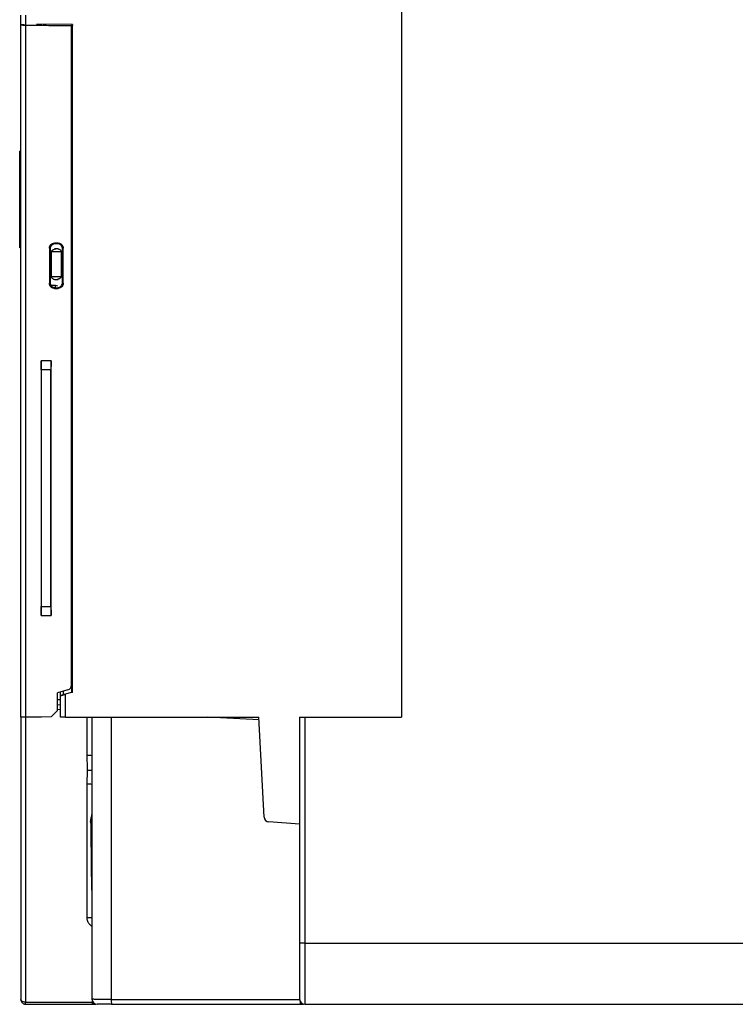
# Model space of a CAD drawing. Header units: inches. Extents: x 169 to 297, y 25 to 187.
# Tile 1 of 5: x 171 to 220, y 36 to 104. Entities that reach past the tile are written whole.
import ezdxf

# ---------------------------------------------------------------- set-up
doc = ezdxf.new("R2010")
doc.units = ezdxf.units.IN
doc.header["$MEASUREMENT"] = 0

# ---------------------------------------------------------------- blocks, each defined once
blk = doc.blocks.new('block 2')
at = {"color": 7, "lineweight": 25}
blk.add_open_spline([(173.806, 88.355), (173.802, 88.355), (173.797, 88.355), (173.793, 88.355), (173.776, 88.355), (173.764, 88.355), (173.75, 88.354), (173.739, 88.353), (173.727, 88.351), (173.714, 88.348), (173.697, 88.344), (173.679, 88.339), (173.661, 88.333), (173.637, 88.325), (173.613, 88.315), (173.59, 88.305), (173.561, 88.291), (173.535, 88.276), (173.512, 88.261), (173.499, 88.252), (173.487, 88.243), (173.477, 88.234), (173.466, 88.225), (173.456, 88.215), (173.448, 88.205), (173.441, 88.195), (173.434, 88.185), (173.43, 88.175), (173.426, 88.166), (173.425, 88.156), (173.424, 88.146)], degree=3, knots=[0, 0, 0, 0, 1, 1, 1, 2, 2, 2, 3, 3, 3, 4, 4, 4, 5, 5, 5, 6, 6, 6, 7, 7, 7, 8, 8, 8, 9, 9, 9, 10, 10, 10, 10], dxfattribs=at)
blk = doc.blocks.new('block 3')
at = {"color": 7, "lineweight": 25}
blk.add_open_spline([(174.124, 88.146), (174.121, 88.168), (174.117, 88.19), (174.107, 88.211), (174.097, 88.232), (174.081, 88.252), (174.06, 88.27), (174.042, 88.287), (174.021, 88.302), (173.997, 88.314), (173.977, 88.324), (173.956, 88.333), (173.934, 88.339), (173.904, 88.348), (173.874, 88.354), (173.843, 88.355), (173.834, 88.355), (173.824, 88.355), (173.815, 88.355), (173.812, 88.355), (173.809, 88.355), (173.806, 88.355)], degree=3, knots=[0, 0, 0, 0, 1, 1, 1, 2, 2, 2, 3, 3, 3, 4, 4, 4, 5, 5, 5, 6, 6, 6, 7, 7, 7, 7], dxfattribs=at)
blk = doc.blocks.new('block 4')
at = {"color": 7, "lineweight": 25}
blk.add_open_spline([(173.722, 86.256), (173.724, 86.256), (173.727, 86.256), (173.73, 86.256), (173.733, 86.256), (173.737, 86.256), (173.74, 86.256), (173.743, 86.256), (173.747, 86.256), (173.75, 86.256), (173.766, 86.256), (173.778, 86.256), (173.791, 86.257), (173.802, 86.259), (173.815, 86.261), (173.828, 86.264), (173.846, 86.268), (173.865, 86.274), (173.884, 86.281), (173.909, 86.289), (173.934, 86.3), (173.958, 86.311), (173.972, 86.317), (173.986, 86.324), (173.999, 86.331), (174.012, 86.339), (174.026, 86.347), (174.038, 86.355), (174.051, 86.364), (174.063, 86.372), (174.073, 86.381), (174.084, 86.391), (174.093, 86.4), (174.1, 86.409), (174.108, 86.419), (174.114, 86.428), (174.118, 86.437), (174.122, 86.447), (174.123, 86.456), (174.124, 86.465)], degree=3, knots=[0, 0, 0, 0, 1, 1, 1, 2, 2, 2, 3, 3, 3, 4, 4, 4, 5, 5, 5, 6, 6, 6, 7, 7, 7, 8, 8, 8, 9, 9, 9, 10, 10, 10, 11, 11, 11, 12, 12, 12, 13, 13, 13, 13], dxfattribs=at)
blk = doc.blocks.new('block 5')
at = {"color": 7, "lineweight": 25}
blk.add_open_spline([(173.424, 86.465), (173.427, 86.444), (173.43, 86.423), (173.44, 86.402), (173.45, 86.381), (173.466, 86.361), (173.486, 86.342), (173.504, 86.325), (173.526, 86.31), (173.549, 86.297), (173.569, 86.286), (173.591, 86.277), (173.613, 86.27), (173.643, 86.261), (173.673, 86.256), (173.704, 86.256), (173.71, 86.256), (173.716, 86.256), (173.722, 86.256)], degree=3, knots=[0, 0, 0, 0, 1, 1, 1, 2, 2, 2, 3, 3, 3, 4, 4, 4, 5, 5, 5, 6, 6, 6, 6], dxfattribs=at)
blk = doc.blocks.new('block 6')
at = {"color": 7, "lineweight": 25}
blk.add_lwpolyline([(174.124, 86.465), (174.124, 88.146)], dxfattribs=at)
blk = doc.blocks.new('block 7')
at = {"color": 7, "lineweight": 25}
blk.add_lwpolyline([(173.424, 88.146), (173.424, 86.465)], dxfattribs=at)
blk = doc.blocks.new('block 24')
at = {"color": 7, "lineweight": 25}
blk.add_open_spline([(174.054, 57.64), (174.054, 57.64), (174.055, 57.64), (174.057, 57.64), (174.059, 57.64), (174.062, 57.641), (174.066, 57.642), (174.069, 57.643), (174.074, 57.644), (174.08, 57.645), (174.086, 57.647), (174.092, 57.649), (174.1, 57.651), (174.108, 57.653), (174.117, 57.655), (174.126, 57.658), (174.136, 57.661), (174.146, 57.664), (174.158, 57.667), (174.191, 57.676), (174.229, 57.687), (174.271, 57.699), (174.313, 57.711), (174.358, 57.724), (174.404, 57.737)], degree=3, knots=[0, 0, 0, 0, 1, 1, 1, 2, 2, 2, 3, 3, 3, 4, 4, 4, 5, 5, 5, 6, 6, 6, 7, 7, 7, 8, 8, 8, 8], dxfattribs=at)
blk = doc.blocks.new('block 25')
at = {"color": 7, "lineweight": 25}
blk.add_lwpolyline([(174.054, 57.652), (174.054, 57.64)], dxfattribs=at)
blk = doc.blocks.new('block 26')
at = {"color": 7, "lineweight": 25}
blk.add_lwpolyline([(174.054, 57.652), (174.264, 57.71)], dxfattribs=at)
blk = doc.blocks.new('block 27')
at = {"color": 7, "lineweight": 25}
blk.add_lwpolyline([(174.264, 57.71), (174.824, 57.873)], dxfattribs=at)
blk = doc.blocks.new('block 28')
at = {"color": 7, "lineweight": 25}
blk.add_lwpolyline([(174.824, 57.873), (174.883, 57.877)], dxfattribs=at)
blk = doc.blocks.new('block 29')
at = {"color": 7, "lineweight": 25}
blk.add_lwpolyline([(174.883, 57.877), (174.404, 57.737)], dxfattribs=at)
blk = doc.blocks.new('block 30')
at = {"color": 7, "lineweight": 25}
blk.add_lwpolyline([(174.404, 56.155), (174.404, 57.737)], dxfattribs=at)
blk = doc.blocks.new('block 31')
at = {"color": 7, "lineweight": 25}
blk.add_lwpolyline([(174.404, 56.155), (174.054, 56.155)], dxfattribs=at)
blk = doc.blocks.new('block 32')
at = {"color": 7, "lineweight": 25}
blk.add_lwpolyline([(174.054, 56.155), (174.054, 57.64)], dxfattribs=at)
blk = doc.blocks.new('block 33')
at = {"color": 7, "lineweight": 25}
blk.add_lwpolyline([(190.504, 48.806), (188.389, 48.953)], dxfattribs=at)
blk = doc.blocks.new('block 34')
at = {"color": 7, "lineweight": 25}
blk.add_open_spline([(188.064, 49.284), (188.073, 49.108), (188.213, 48.966), (188.389, 48.953)], degree=3, dxfattribs=at)
blk = doc.blocks.new('block 35')
at = {"color": 7, "lineweight": 25}
blk.add_lwpolyline([(188.064, 49.284), (187.704, 56.155)], dxfattribs=at)
blk = doc.blocks.new('block 36')
at = {"color": 7, "lineweight": 25}
blk.add_lwpolyline([(174.404, 56.155), (187.704, 56.155)], dxfattribs=at)
blk = doc.blocks.new('block 37')
at = {"color": 7, "lineweight": 25}
blk.add_lwpolyline([(174.883, 57.877), (174.883, 103.724)], dxfattribs=at)
blk = doc.blocks.new('block 38')
at = {"color": 7, "lineweight": 25}
blk.add_lwpolyline([(174.883, 103.782), (174.883, 103.724)], dxfattribs=at)
blk = doc.blocks.new('block 39')
at = {"color": 7, "lineweight": 25}
blk.add_lwpolyline([(174.883, 103.782), (172.438, 103.81)], dxfattribs=at)
blk = doc.blocks.new('block 40')
at = {"color": 7, "lineweight": 25}
blk.add_lwpolyline([(172.438, 103.81), (172.438, 103.746)], dxfattribs=at)
blk = doc.blocks.new('block 41')
at = {"color": 7, "lineweight": 25}
blk.add_lwpolyline([(171.674, 103.752), (172.438, 103.746)], dxfattribs=at)
blk = doc.blocks.new('block 42')
at = {"color": 7, "lineweight": 25}
blk.add_lwpolyline([(171.674, 103.752), (171.674, 104.427)], dxfattribs=at)
blk = doc.blocks.new('block 47')
at = {"color": 7, "lineweight": 25}
blk.add_lwpolyline([(197.504, 168.505), (197.504, 56.155)], dxfattribs=at)
blk = doc.blocks.new('block 48')
at = {"color": 7, "lineweight": 25}
blk.add_lwpolyline([(190.504, 56.155), (197.504, 56.155)], dxfattribs=at)
blk = doc.blocks.new('block 49')
at = {"color": 7, "lineweight": 25}
blk.add_lwpolyline([(190.504, 56.155), (190.504, 48.806)], dxfattribs=at)
blk = doc.blocks.new('block 50')
at = {"color": 7, "lineweight": 25}
blk.add_lwpolyline([(171.324, 103.756), (171.324, 104.427)], dxfattribs=at)
blk = doc.blocks.new('block 52')
at = {"color": 7, "lineweight": 25}
blk.add_open_spline([(171.674, 103.752), (171.658, 103.752), (171.643, 103.753), (171.627, 103.753), (171.612, 103.753), (171.597, 103.753), (171.582, 103.753), (171.568, 103.753), (171.554, 103.754), (171.54, 103.754), (171.526, 103.754), (171.513, 103.754), (171.5, 103.754), (171.487, 103.754), (171.474, 103.754), (171.462, 103.754), (171.45, 103.754), (171.438, 103.755), (171.427, 103.755), (171.394, 103.755), (171.366, 103.755), (171.349, 103.755), (171.333, 103.755), (171.329, 103.755), (171.324, 103.756)], degree=3, knots=[0, 0, 0, 0, 1, 1, 1, 2, 2, 2, 3, 3, 3, 4, 4, 4, 5, 5, 5, 6, 6, 6, 7, 7, 7, 8, 8, 8, 8], dxfattribs=at)
blk = doc.blocks.new('block 58')
at = {"color": 7, "lineweight": 25}
blk.add_lwpolyline([(174.824, 103.725), (174.883, 103.782)], dxfattribs=at)
blk = doc.blocks.new('block 59')
at = {"color": 7, "lineweight": 25}
blk.add_lwpolyline([(173.074, 103.74), (174.824, 103.725)], dxfattribs=at)
blk = doc.blocks.new('block 60')
at = {"color": 7, "lineweight": 25}
blk.add_lwpolyline([(172.864, 103.731), (173.074, 103.74)], dxfattribs=at)
blk = doc.blocks.new('block 65')
at = {"color": 7, "lineweight": 25}
blk.add_lwpolyline([(174.824, 103.725), (174.883, 103.724)], dxfattribs=at)
blk = doc.blocks.new('block 66')
at = {"color": 7, "lineweight": 25}
blk.add_lwpolyline([(174.824, 103.725), (174.824, 103.694)], dxfattribs=at)
blk = doc.blocks.new('block 67')
at = {"color": 7, "lineweight": 25}
blk.add_lwpolyline([(174.824, 58.358), (174.824, 57.873)], dxfattribs=at)
blk = doc.blocks.new('block 74')
at = {"color": 7, "lineweight": 25}
blk.add_lwpolyline([(190.854, 40.616), (224.874, 40.616)], dxfattribs=at)
blk = doc.blocks.new('block 75')
at = {"color": 7, "lineweight": 25}
blk.add_lwpolyline([(190.854, 56.155), (190.854, 40.616)], dxfattribs=at)
blk = doc.blocks.new('block 94')
at = {"color": 7, "lineweight": 25}
blk.add_lwpolyline([(190.854, 40.616), (190.854, 36.415)], dxfattribs=at)
blk = doc.blocks.new('block 96')
at = {"color": 7, "lineweight": 25}
blk.add_lwpolyline([(190.854, 36.415), (224.874, 36.415)], dxfattribs=at)
blk = doc.blocks.new('block 97')
at = {"color": 7, "lineweight": 25}
blk.add_lwpolyline([(190.854, 40.616), (190.504, 40.616)], dxfattribs=at)
blk = doc.blocks.new('block 98')
at = {"color": 7, "lineweight": 25}
blk.add_lwpolyline([(190.504, 48.806), (190.504, 40.616)], dxfattribs=at)
blk = doc.blocks.new('block 99')
at = {"color": 7, "lineweight": 25}
blk.add_open_spline([(190.504, 36.765), (190.504, 36.572), (190.661, 36.415), (190.854, 36.415)], degree=3, dxfattribs=at)
blk = doc.blocks.new('block 100')
at = {"color": 7, "lineweight": 25}
blk.add_lwpolyline([(190.504, 40.616), (190.504, 36.765)], dxfattribs=at)
blk = doc.blocks.new('block 109')
at = {"color": 7, "lineweight": 25}
blk.add_lwpolyline([(174.264, 57.71), (174.264, 57.948)], dxfattribs=at)
blk = doc.blocks.new('block 110')
at = {"color": 7, "lineweight": 25}
blk.add_lwpolyline([(173.877, 85.802), (173.722, 85.836)], dxfattribs=at)
blk = doc.blocks.new('block 111')
at = {"color": 7, "lineweight": 25}
blk.add_lwpolyline([(173.722, 85.836), (173.412, 85.852)], dxfattribs=at)
blk = doc.blocks.new('block 112')
at = {"color": 7, "lineweight": 25}
blk.add_lwpolyline([(173.074, 103.725), (173.074, 103.74)], dxfattribs=at)
blk = doc.blocks.new('block 113')
at = {"color": 7, "lineweight": 25}
blk.add_lwpolyline([(173.649, 86.256), (173.905, 86.256)], dxfattribs=at)
blk = doc.blocks.new('block 114')
at = {"color": 7, "lineweight": 25}
blk.add_lwpolyline([(173.905, 88.355), (173.649, 88.355)], dxfattribs=at)
blk = doc.blocks.new('block 115')
at = {"color": 7, "lineweight": 25}
blk.add_lwpolyline([(173.722, 85.691), (173.722, 85.836)], dxfattribs=at)
blk = doc.blocks.new('block 116')
at = {"color": 7, "lineweight": 25}
blk.add_lwpolyline([(174.054, 57.652), (174.054, 57.892)], dxfattribs=at)
blk = doc.blocks.new('block 294')
at = {"color": 7, "lineweight": 25}
blk.add_open_spline([(195.569, 36.415), (195.615, 36.415), (195.66, 36.415), (195.706, 36.415), (195.751, 36.415), (195.798, 36.415), (195.846, 36.415), (195.895, 36.415), (195.945, 36.415), (195.991, 36.415), (196.038, 36.415), (196.078, 36.415), (196.103, 36.415)], degree=3, knots=[0, 0, 0, 0, 1, 1, 1, 2, 2, 2, 3, 3, 3, 4, 4, 4, 4], dxfattribs=at)
blk = doc.blocks.new('block 412')
at = {"color": 7, "lineweight": 25}
blk.add_lwpolyline([(173.844, 57.376), (174.054, 57.365)], dxfattribs=at)
blk = doc.blocks.new('block 413')
at = {"color": 7, "lineweight": 25}
blk.add_lwpolyline([(173.844, 57.029), (174.054, 57.018)], dxfattribs=at)
blk = doc.blocks.new('block 415')
at = {"color": 7, "lineweight": 25}
blk.add_lwpolyline([(177.551, 36.747), (190.531, 36.747)], dxfattribs=at)
blk = doc.blocks.new('block 416')
at = {"color": 7, "lineweight": 25}
blk.add_open_spline([(177.551, 36.747), (177.517, 36.747), (177.484, 36.747), (177.451, 36.747), (177.417, 36.747), (177.383, 36.747), (177.35, 36.747), (177.316, 36.747), (177.283, 36.748), (177.249, 36.748), (177.216, 36.748), (177.183, 36.748), (177.15, 36.748), (177.116, 36.748), (177.084, 36.748), (177.052, 36.749), (177.019, 36.749), (176.987, 36.749), (176.956, 36.75), (176.924, 36.75), (176.893, 36.75), (176.863, 36.75), (176.833, 36.75), (176.803, 36.751), (176.774, 36.751), (176.744, 36.751), (176.716, 36.752), (176.689, 36.752), (176.661, 36.752), (176.635, 36.753), (176.609, 36.753), (176.583, 36.753), (176.558, 36.754), (176.534, 36.754), (176.508, 36.754), (176.483, 36.755), (176.46, 36.755), (176.434, 36.756), (176.41, 36.756), (176.389, 36.757), (176.364, 36.757), (176.343, 36.758), (176.324, 36.759), (176.304, 36.76), (176.287, 36.76), (176.272, 36.761), (176.257, 36.762), (176.245, 36.762), (176.237, 36.763), (176.229, 36.764), (176.227, 36.765), (176.224, 36.765)], degree=3, knots=[0, 0, 0, 0, 1, 1, 1, 2, 2, 2, 3, 3, 3, 4, 4, 4, 5, 5, 5, 6, 6, 6, 7, 7, 7, 8, 8, 8, 9, 9, 9, 10, 10, 10, 11, 11, 11, 12, 12, 12, 13, 13, 13, 14, 14, 14, 15, 15, 15, 16, 16, 16, 17, 17, 17, 17], dxfattribs=at)
blk = doc.blocks.new('block 417')
at = {"color": 7, "lineweight": 25}
blk.add_lwpolyline([(176.224, 56.155), (176.224, 36.765)], dxfattribs=at)
blk = doc.blocks.new('block 418')
at = {"color": 7, "lineweight": 25}
blk.add_open_spline([(190.531, 36.633), (190.532, 36.6), (190.532, 36.567), (190.533, 36.538), (190.533, 36.521), (190.534, 36.505), (190.534, 36.491), (190.535, 36.476), (190.535, 36.463), (190.536, 36.452), (190.537, 36.44), (190.537, 36.431), (190.538, 36.425), (190.538, 36.419), (190.539, 36.417), (190.54, 36.415)], degree=3, knots=[0, 0, 0, 0, 1, 1, 1, 2, 2, 2, 3, 3, 3, 4, 4, 4, 5, 5, 5, 5], dxfattribs=at)
blk = doc.blocks.new('block 419')
at = {"color": 7, "lineweight": 25}
blk.add_lwpolyline([(190.54, 36.415), (190.769, 36.415)], dxfattribs=at)
blk = doc.blocks.new('block 420')
at = {"color": 7, "lineweight": 25}
blk.add_open_spline([(177.551, 36.747), (177.545, 36.636), (177.551, 36.525), (177.569, 36.415)], degree=3, dxfattribs=at)
blk = doc.blocks.new('block 421')
at = {"color": 7, "lineweight": 25}
blk.add_lwpolyline([(177.569, 36.415), (190.54, 36.415)], dxfattribs=at)
blk = doc.blocks.new('block 422')
at = {"color": 7, "lineweight": 25}
blk.add_open_spline([(176.224, 36.765), (176.224, 36.572), (176.381, 36.415), (176.574, 36.415)], degree=3, dxfattribs=at)
blk = doc.blocks.new('block 423')
at = {"color": 7, "lineweight": 25}
blk.add_open_spline([(177.569, 36.415), (177.432, 36.415), (177.305, 36.415), (177.185, 36.415), (177.065, 36.415), (176.954, 36.415), (176.863, 36.415), (176.771, 36.415), (176.698, 36.415), (176.649, 36.415), (176.599, 36.415), (176.574, 36.415), (176.574, 36.415)], degree=3, knots=[0, 0, 0, 0, 1, 1, 1, 2, 2, 2, 3, 3, 3, 4, 4, 4, 4], dxfattribs=at)
blk = doc.blocks.new('block 429')
at = {"color": 7, "lineweight": 25}
blk.add_open_spline([(176.134, 48.946), (176.134, 48.952), (176.134, 48.959), (176.134, 48.966), (176.134, 48.973), (176.134, 48.98), (176.135, 48.987), (176.135, 49), (176.136, 49.014), (176.137, 49.027), (176.139, 49.053), (176.143, 49.079), (176.147, 49.105), (176.152, 49.129), (176.157, 49.153), (176.162, 49.177), (176.168, 49.201), (176.174, 49.226), (176.18, 49.25), (176.188, 49.279), (176.195, 49.307), (176.201, 49.334), (176.208, 49.361), (176.214, 49.386), (176.218, 49.41), (176.221, 49.433), (176.222, 49.455), (176.224, 49.477)], degree=3, knots=[0, 0, 0, 0, 1, 1, 1, 2, 2, 2, 3, 3, 3, 4, 4, 4, 5, 5, 5, 6, 6, 6, 7, 7, 7, 8, 8, 8, 9, 9, 9, 9], dxfattribs=at)
blk = doc.blocks.new('block 430')
at = {"color": 7, "lineweight": 25}
blk.add_open_spline([(176.224, 53.511), (176.114, 53.517), (176.003, 53.519), (175.892, 53.517)], degree=3, dxfattribs=at)
blk = doc.blocks.new('block 431')
at = {"color": 7, "lineweight": 25}
blk.add_open_spline([(175.918, 52.487), (175.918, 52.58), (175.917, 52.671), (175.915, 52.756), (175.913, 52.842), (175.91, 52.923), (175.907, 53.003), (175.904, 53.083), (175.9, 53.163), (175.898, 53.248), (175.895, 53.333), (175.892, 53.423), (175.892, 53.517)], degree=3, knots=[0, 0, 0, 0, 1, 1, 1, 2, 2, 2, 3, 3, 3, 4, 4, 4, 4], dxfattribs=at)
blk = doc.blocks.new('block 432')
at = {"color": 7, "lineweight": 25}
blk.add_open_spline([(176.224, 51.538), (176.114, 51.544), (176.003, 51.546), (175.892, 51.544)], degree=3, dxfattribs=at)
blk = doc.blocks.new('block 433')
at = {"color": 7, "lineweight": 25}
blk.add_open_spline([(175.892, 51.544), (175.892, 51.739), (175.902, 51.919), (175.908, 52.078), (175.914, 52.237), (175.917, 52.375), (175.918, 52.487)], degree=3, knots=[0, 0, 0, 0, 1, 1, 1, 2, 2, 2, 2], dxfattribs=at)
blk = doc.blocks.new('block 434')
at = {"color": 7, "lineweight": 25}
blk.add_lwpolyline([(175.892, 42.372), (175.892, 51.544)], dxfattribs=at)
blk = doc.blocks.new('block 435')
at = {"color": 7, "lineweight": 25}
blk.add_open_spline([(176.134, 48.946), (176.142, 48.459), (176.149, 47.973), (176.155, 47.486), (176.162, 46.965), (176.168, 46.444), (176.174, 45.923), (176.179, 45.367), (176.185, 44.811), (176.19, 44.255)], degree=3, knots=[0, 0, 0, 0, 1, 1, 1, 2, 2, 2, 3, 3, 3, 3], dxfattribs=at)
blk = doc.blocks.new('block 436')
at = {"color": 7, "lineweight": 25}
blk.add_open_spline([(176.224, 42.365), (176.114, 42.372), (176.003, 42.374), (175.892, 42.372)], degree=3, dxfattribs=at)
blk = doc.blocks.new('block 437')
at = {"color": 7, "lineweight": 25}
blk.add_open_spline([(176.225, 41.77), (176.211, 41.779), (176.198, 41.789), (176.184, 41.799), (176.169, 41.811), (176.154, 41.824), (176.139, 41.837), (176.126, 41.849), (176.113, 41.862), (176.101, 41.874), (176.089, 41.885), (176.078, 41.897), (176.067, 41.909), (176.048, 41.93), (176.03, 41.953), (176.014, 41.977), (175.997, 42.002), (175.982, 42.028), (175.968, 42.055), (175.956, 42.078), (175.946, 42.102), (175.936, 42.127), (175.927, 42.152), (175.919, 42.178), (175.913, 42.203), (175.906, 42.231), (175.901, 42.259), (175.897, 42.287), (175.894, 42.315), (175.893, 42.343), (175.892, 42.372)], degree=3, knots=[0, 0, 0, 0, 1, 1, 1, 2, 2, 2, 3, 3, 3, 4, 4, 4, 5, 5, 5, 6, 6, 6, 7, 7, 7, 8, 8, 8, 9, 9, 9, 10, 10, 10, 10], dxfattribs=at)
blk = doc.blocks.new('block 438')
at = {"color": 7, "lineweight": 25}
blk.add_lwpolyline([(176.227, 36.749), (176.227, 36.553)], dxfattribs=at)
blk = doc.blocks.new('block 439')
at = {"color": 7, "lineweight": 25}
blk.add_lwpolyline([(171.656, 36.553), (176.227, 36.553)], dxfattribs=at)
blk = doc.blocks.new('block 440')
at = {"color": 7, "lineweight": 25}
blk.add_open_spline([(171.656, 36.553), (171.607, 36.555), (171.559, 36.563), (171.517, 36.576), (171.475, 36.588), (171.439, 36.606), (171.41, 36.626), (171.353, 36.666), (171.324, 36.716), (171.324, 36.765)], degree=3, knots=[0, 0, 0, 0, 1, 1, 1, 2, 2, 2, 3, 3, 3, 3], dxfattribs=at)
blk = doc.blocks.new('block 441')
at = {"color": 7, "lineweight": 25}
blk.add_lwpolyline([(171.324, 56.155), (171.324, 36.765)], dxfattribs=at)
blk = doc.blocks.new('block 442')
at = {"color": 7, "lineweight": 25}
blk.add_open_spline([(176.227, 36.553), (176.227, 36.544), (176.227, 36.535), (176.228, 36.525), (176.228, 36.515), (176.228, 36.505), (176.228, 36.496), (176.228, 36.485), (176.228, 36.476), (176.228, 36.467), (176.229, 36.457), (176.229, 36.448), (176.229, 36.441), (176.229, 36.433), (176.23, 36.426), (176.23, 36.423), (176.23, 36.418), (176.231, 36.417), (176.231, 36.415)], degree=3, knots=[0, 0, 0, 0, 1, 1, 1, 2, 2, 2, 3, 3, 3, 4, 4, 4, 5, 5, 5, 6, 6, 6, 6], dxfattribs=at)
blk = doc.blocks.new('block 443')
at = {"color": 7, "lineweight": 25}
blk.add_lwpolyline([(176.231, 36.415), (176.489, 36.415)], dxfattribs=at)
blk = doc.blocks.new('block 444')
at = {"color": 7, "lineweight": 25}
blk.add_open_spline([(171.674, 36.415), (171.671, 36.415), (171.667, 36.429), (171.663, 36.456), (171.66, 36.483), (171.657, 36.52), (171.656, 36.553)], degree=3, knots=[0, 0, 0, 0, 1, 1, 1, 2, 2, 2, 2], dxfattribs=at)
blk = doc.blocks.new('block 445')
at = {"color": 7, "lineweight": 25}
blk.add_lwpolyline([(171.674, 36.415), (176.231, 36.415)], dxfattribs=at)
blk = doc.blocks.new('block 446')
at = {"color": 7, "lineweight": 25}
blk.add_open_spline([(171.324, 36.765), (171.325, 36.751), (171.325, 36.736), (171.327, 36.722), (171.328, 36.706), (171.332, 36.69), (171.336, 36.674), (171.341, 36.657), (171.347, 36.64), (171.354, 36.623), (171.364, 36.601), (171.376, 36.58), (171.39, 36.561), (171.403, 36.542), (171.418, 36.525), (171.436, 36.509), (171.452, 36.494), (171.471, 36.479), (171.492, 36.467), (171.509, 36.456), (171.526, 36.448), (171.545, 36.44), (171.566, 36.432), (171.588, 36.425), (171.61, 36.421), (171.631, 36.418), (171.653, 36.417), (171.674, 36.415)], degree=3, knots=[0, 0, 0, 0, 1, 1, 1, 2, 2, 2, 3, 3, 3, 4, 4, 4, 5, 5, 5, 6, 6, 6, 7, 7, 7, 8, 8, 8, 9, 9, 9, 9], dxfattribs=at)
blk = doc.blocks.new('block 451')
at = {"color": 7, "lineweight": 25}
blk.add_lwpolyline([(171.324, 94.725), (171.254, 94.726)], dxfattribs=at)
blk = doc.blocks.new('block 452')
at = {"color": 7, "lineweight": 25}
blk.add_lwpolyline([(171.254, 94.726), (171.254, 95.075)], dxfattribs=at)
blk = doc.blocks.new('block 453')
at = {"color": 7, "lineweight": 25}
blk.add_lwpolyline([(171.324, 95.075), (171.254, 95.075)], dxfattribs=at)
blk = doc.blocks.new('block 456')
at = {"color": 7, "lineweight": 25}
blk.add_lwpolyline([(171.324, 94.376), (171.254, 94.376)], dxfattribs=at)
blk = doc.blocks.new('block 457')
at = {"color": 7, "lineweight": 25}
blk.add_lwpolyline([(171.254, 94.376), (171.254, 94.726)], dxfattribs=at)
blk = doc.blocks.new('block 462')
at = {"color": 7, "lineweight": 25}
blk.add_lwpolyline([(171.324, 88.426), (171.254, 88.426)], dxfattribs=at)
blk = doc.blocks.new('block 463')
at = {"color": 7, "lineweight": 25}
blk.add_lwpolyline([(171.254, 88.426), (171.254, 94.376)], dxfattribs=at)
blk = doc.blocks.new('block 464')
at = {"color": 7, "lineweight": 25}
blk.add_lwpolyline([(172.742, 80.049), (172.742, 63.762)], dxfattribs=at)
blk = doc.blocks.new('block 465')
at = {"color": 7, "lineweight": 25}
blk.add_open_spline([(172.724, 63.155), (172.725, 63.168), (172.726, 63.181), (172.727, 63.195), (172.728, 63.21), (172.729, 63.225), (172.73, 63.241), (172.731, 63.257), (172.732, 63.274), (172.733, 63.293), (172.734, 63.311), (172.734, 63.329), (172.735, 63.349), (172.736, 63.369), (172.737, 63.39), (172.737, 63.411), (172.738, 63.447), (172.739, 63.484), (172.74, 63.522), (172.741, 63.56), (172.742, 63.599), (172.742, 63.639), (172.742, 63.679), (172.742, 63.72), (172.742, 63.762)], degree=3, knots=[0, 0, 0, 0, 1, 1, 1, 2, 2, 2, 3, 3, 3, 4, 4, 4, 5, 5, 5, 6, 6, 6, 7, 7, 7, 8, 8, 8, 8], dxfattribs=at)
blk = doc.blocks.new('block 466')
at = {"color": 7, "lineweight": 25}
blk.add_lwpolyline([(172.724, 80.656), (172.724, 63.155)], dxfattribs=at)
blk = doc.blocks.new('block 467')
at = {"color": 7, "lineweight": 25}
blk.add_open_spline([(172.742, 80.049), (172.742, 80.074), (172.742, 80.098), (172.742, 80.123), (172.742, 80.147), (172.742, 80.171), (172.742, 80.195), (172.741, 80.218), (172.741, 80.242), (172.741, 80.265), (172.74, 80.288), (172.739, 80.311), (172.739, 80.333), (172.738, 80.356), (172.738, 80.378), (172.737, 80.399), (172.736, 80.435), (172.735, 80.468), (172.734, 80.5), (172.732, 80.531), (172.731, 80.56), (172.729, 80.585), (172.727, 80.611), (172.726, 80.633), (172.724, 80.656)], degree=3, knots=[0, 0, 0, 0, 1, 1, 1, 2, 2, 2, 3, 3, 3, 4, 4, 4, 5, 5, 5, 6, 6, 6, 7, 7, 7, 8, 8, 8, 8], dxfattribs=at)
blk = doc.blocks.new('block 468')
at = {"color": 7, "lineweight": 25}
blk.add_open_spline([(173.405, 63.762), (173.406, 63.737), (173.406, 63.713), (173.406, 63.688), (173.406, 63.664), (173.406, 63.64), (173.406, 63.616), (173.407, 63.592), (173.407, 63.569), (173.408, 63.546), (173.408, 63.523), (173.408, 63.5), (173.409, 63.478), (173.409, 63.455), (173.41, 63.433), (173.411, 63.411), (173.412, 63.376), (173.413, 63.343), (173.414, 63.311), (173.415, 63.28), (173.417, 63.251), (173.419, 63.226), (173.42, 63.2), (173.422, 63.178), (173.424, 63.155)], degree=3, knots=[0, 0, 0, 0, 1, 1, 1, 2, 2, 2, 3, 3, 3, 4, 4, 4, 5, 5, 5, 6, 6, 6, 7, 7, 7, 8, 8, 8, 8], dxfattribs=at)
blk = doc.blocks.new('block 469')
at = {"color": 7, "lineweight": 25}
blk.add_lwpolyline([(172.724, 63.155), (173.424, 63.155)], dxfattribs=at)
blk = doc.blocks.new('block 470')
at = {"color": 7, "lineweight": 25}
blk.add_lwpolyline([(172.742, 63.762), (173.405, 63.762)], dxfattribs=at)
blk = doc.blocks.new('block 471')
at = {"color": 7, "lineweight": 25}
blk.add_lwpolyline([(173.424, 80.656), (172.724, 80.656)], dxfattribs=at)
blk = doc.blocks.new('block 472')
at = {"color": 7, "lineweight": 25}
blk.add_open_spline([(173.424, 80.656), (173.423, 80.642), (173.422, 80.63), (173.421, 80.615), (173.42, 80.601), (173.419, 80.586), (173.418, 80.57), (173.417, 80.554), (173.416, 80.536), (173.415, 80.518), (173.414, 80.501), (173.413, 80.482), (173.413, 80.462), (173.412, 80.442), (173.411, 80.421), (173.411, 80.399), (173.41, 80.364), (173.409, 80.327), (173.408, 80.289), (173.407, 80.251), (173.406, 80.212), (173.406, 80.172), (173.406, 80.132), (173.406, 80.09), (173.405, 80.049)], degree=3, knots=[0, 0, 0, 0, 1, 1, 1, 2, 2, 2, 3, 3, 3, 4, 4, 4, 5, 5, 5, 6, 6, 6, 7, 7, 7, 8, 8, 8, 8], dxfattribs=at)
blk = doc.blocks.new('block 473')
at = {"color": 7, "lineweight": 25}
blk.add_lwpolyline([(173.405, 80.049), (172.742, 80.049)], dxfattribs=at)
blk = doc.blocks.new('block 474')
at = {"color": 7, "lineweight": 25}
blk.add_lwpolyline([(173.405, 63.762), (173.405, 80.049)], dxfattribs=at)
blk = doc.blocks.new('block 475')
at = {"color": 7, "lineweight": 25}
blk.add_lwpolyline([(173.424, 63.155), (173.424, 80.656)], dxfattribs=at)
blk = doc.blocks.new('block 476')
at = {"color": 7, "lineweight": 25}
blk.add_lwpolyline([(173.652, 85.644), (173.895, 85.645)], dxfattribs=at)
blk = doc.blocks.new('block 477')
at = {"color": 7, "lineweight": 25}
blk.add_open_spline([(174.244, 85.994), (174.244, 85.979), (174.243, 85.963), (174.242, 85.947), (174.24, 85.932), (174.237, 85.917), (174.233, 85.903), (174.229, 85.888), (174.224, 85.874), (174.219, 85.86), (174.213, 85.847), (174.206, 85.833), (174.199, 85.82), (174.191, 85.807), (174.183, 85.795), (174.173, 85.783), (174.164, 85.77), (174.153, 85.758), (174.142, 85.747), (174.11, 85.715), (174.072, 85.687), (174.03, 85.671), (173.987, 85.654), (173.941, 85.65), (173.895, 85.645)], degree=3, knots=[0, 0, 0, 0, 1, 1, 1, 2, 2, 2, 3, 3, 3, 4, 4, 4, 5, 5, 5, 6, 6, 6, 7, 7, 7, 8, 8, 8, 8], dxfattribs=at)
blk = doc.blocks.new('block 478')
at = {"color": 7, "lineweight": 25}
blk.add_lwpolyline([(174.244, 85.994), (174.244, 88.407)], dxfattribs=at)
blk = doc.blocks.new('block 479')
at = {"color": 7, "lineweight": 25}
blk.add_open_spline([(173.895, 88.756), (173.911, 88.756), (173.927, 88.755), (173.942, 88.753), (173.957, 88.752), (173.972, 88.748), (173.987, 88.745), (174.001, 88.741), (174.015, 88.736), (174.029, 88.731), (174.043, 88.725), (174.056, 88.718), (174.069, 88.711), (174.082, 88.703), (174.095, 88.694), (174.107, 88.685), (174.119, 88.675), (174.131, 88.665), (174.142, 88.654), (174.174, 88.622), (174.202, 88.583), (174.219, 88.541), (174.235, 88.499), (174.24, 88.453), (174.244, 88.407)], degree=3, knots=[0, 0, 0, 0, 1, 1, 1, 2, 2, 2, 3, 3, 3, 4, 4, 4, 5, 5, 5, 6, 6, 6, 7, 7, 7, 8, 8, 8, 8], dxfattribs=at)
blk = doc.blocks.new('block 480')
at = {"color": 7, "lineweight": 25}
blk.add_lwpolyline([(173.895, 88.756), (173.652, 88.757)], dxfattribs=at)
blk = doc.blocks.new('block 481')
at = {"color": 7, "lineweight": 25}
blk.add_open_spline([(173.302, 88.407), (173.303, 88.423), (173.303, 88.438), (173.305, 88.454), (173.307, 88.469), (173.31, 88.484), (173.314, 88.499), (173.318, 88.513), (173.322, 88.527), (173.328, 88.541), (173.334, 88.555), (173.341, 88.568), (173.348, 88.581), (173.356, 88.594), (173.364, 88.607), (173.374, 88.619), (173.383, 88.631), (173.394, 88.643), (173.405, 88.654), (173.437, 88.687), (173.476, 88.715), (173.518, 88.731), (173.56, 88.747), (173.606, 88.752), (173.652, 88.757)], degree=3, knots=[0, 0, 0, 0, 1, 1, 1, 2, 2, 2, 3, 3, 3, 4, 4, 4, 5, 5, 5, 6, 6, 6, 7, 7, 7, 8, 8, 8, 8], dxfattribs=at)
blk = doc.blocks.new('block 482')
at = {"color": 7, "lineweight": 25}
blk.add_lwpolyline([(173.302, 88.407), (173.302, 85.994)], dxfattribs=at)
blk = doc.blocks.new('block 483')
at = {"color": 7, "lineweight": 25}
blk.add_open_spline([(173.652, 85.644), (173.637, 85.645), (173.621, 85.645), (173.606, 85.647), (173.59, 85.649), (173.576, 85.652), (173.561, 85.656), (173.546, 85.66), (173.532, 85.664), (173.518, 85.67), (173.505, 85.675), (173.491, 85.682), (173.478, 85.69), (173.465, 85.697), (173.453, 85.706), (173.441, 85.715), (173.428, 85.725), (173.416, 85.735), (173.405, 85.747), (173.372, 85.779), (173.344, 85.817), (173.328, 85.859), (173.312, 85.902), (173.307, 85.948), (173.302, 85.994)], degree=3, knots=[0, 0, 0, 0, 1, 1, 1, 2, 2, 2, 3, 3, 3, 4, 4, 4, 5, 5, 5, 6, 6, 6, 7, 7, 7, 8, 8, 8, 8], dxfattribs=at)
blk = doc.blocks.new('block 484')
at = {"color": 7, "lineweight": 25}
blk.add_lwpolyline([(173.424, 56.192), (173.844, 56.619)], dxfattribs=at)
blk = doc.blocks.new('block 485')
at = {"color": 7, "lineweight": 25}
blk.add_lwpolyline([(173.424, 56.192), (171.674, 56.162)], dxfattribs=at)
blk = doc.blocks.new('block 486')
at = {"color": 7, "lineweight": 25}
blk.add_lwpolyline([(171.674, 56.162), (171.674, 103.749)], dxfattribs=at)
blk = doc.blocks.new('block 487')
at = {"color": 7, "lineweight": 25}
blk.add_lwpolyline([(171.674, 103.749), (174.824, 103.694)], dxfattribs=at)
blk = doc.blocks.new('block 488')
at = {"color": 7, "lineweight": 25}
blk.add_lwpolyline([(174.824, 58.366), (174.824, 103.694)], dxfattribs=at)
blk = doc.blocks.new('block 489')
at = {"color": 7, "lineweight": 25}
blk.add_open_spline([(174.564, 58.028), (174.718, 58.069), (174.824, 58.208), (174.824, 58.366)], degree=3, dxfattribs=at)
blk = doc.blocks.new('block 490')
at = {"color": 7, "lineweight": 25}
blk.add_lwpolyline([(174.564, 58.028), (173.844, 57.836)], dxfattribs=at)
blk = doc.blocks.new('block 491')
at = {"color": 7, "lineweight": 25}
blk.add_lwpolyline([(173.844, 56.619), (173.844, 57.836)], dxfattribs=at)
blk = doc.blocks.new('block 492')
at = {"color": 7, "lineweight": 25}
blk.add_open_spline([(171.674, 56.162), (171.658, 56.161), (171.643, 56.161), (171.627, 56.161), (171.612, 56.161), (171.597, 56.16), (171.582, 56.16), (171.568, 56.16), (171.554, 56.16), (171.54, 56.159), (171.526, 56.159), (171.513, 56.159), (171.5, 56.159), (171.487, 56.158), (171.474, 56.158), (171.462, 56.158), (171.45, 56.158), (171.438, 56.157), (171.427, 56.157), (171.394, 56.157), (171.366, 56.156), (171.349, 56.156), (171.333, 56.156), (171.329, 56.155), (171.324, 56.155)], degree=3, knots=[0, 0, 0, 0, 1, 1, 1, 2, 2, 2, 3, 3, 3, 4, 4, 4, 5, 5, 5, 6, 6, 6, 7, 7, 7, 8, 8, 8, 8], dxfattribs=at)
blk = doc.blocks.new('block 493')
at = {"color": 7, "lineweight": 25}
blk.add_lwpolyline([(171.324, 56.155), (171.324, 103.756)], dxfattribs=at)
blk = doc.blocks.new('block 494')
at = {"color": 7, "lineweight": 25}
blk.add_open_spline([(171.324, 103.756), (171.325, 103.756), (171.325, 103.756), (171.327, 103.755), (171.328, 103.755), (171.331, 103.755), (171.335, 103.755), (171.339, 103.755), (171.344, 103.755), (171.349, 103.755), (171.355, 103.755), (171.362, 103.755), (171.369, 103.755), (171.377, 103.755), (171.386, 103.755), (171.395, 103.754), (171.405, 103.754), (171.415, 103.754), (171.427, 103.754), (171.459, 103.753), (171.497, 103.752), (171.539, 103.752), (171.582, 103.751), (171.628, 103.75), (171.674, 103.749)], degree=3, knots=[0, 0, 0, 0, 1, 1, 1, 2, 2, 2, 3, 3, 3, 4, 4, 4, 5, 5, 5, 6, 6, 6, 7, 7, 7, 8, 8, 8, 8], dxfattribs=at)
blk = doc.blocks.new('block 495')
at = {"color": 7, "lineweight": 25}
blk.add_lwpolyline([(173.302, 88.407), (173.35, 88.36)], dxfattribs=at)
blk = doc.blocks.new('block 496')
at = {"color": 7, "lineweight": 25}
blk.add_lwpolyline([(173.652, 88.757), (173.699, 88.709)], dxfattribs=at)
blk = doc.blocks.new('block 497')
at = {"color": 7, "lineweight": 25}
blk.add_open_spline([(173.699, 88.709), (173.683, 88.709), (173.668, 88.708), (173.652, 88.707), (173.637, 88.705), (173.622, 88.702), (173.608, 88.698), (173.593, 88.695), (173.579, 88.69), (173.565, 88.684), (173.552, 88.678), (173.538, 88.672), (173.525, 88.664), (173.512, 88.656), (173.499, 88.648), (173.487, 88.639), (173.475, 88.629), (173.463, 88.619), (173.452, 88.607), (173.42, 88.575), (173.392, 88.537), (173.375, 88.495), (173.359, 88.452), (173.354, 88.406), (173.35, 88.36)], degree=3, knots=[0, 0, 0, 0, 1, 1, 1, 2, 2, 2, 3, 3, 3, 4, 4, 4, 5, 5, 5, 6, 6, 6, 7, 7, 7, 8, 8, 8, 8], dxfattribs=at)
blk = doc.blocks.new('block 498')
at = {"color": 7, "lineweight": 25}
blk.add_lwpolyline([(173.302, 85.994), (173.35, 86.041)], dxfattribs=at)
blk = doc.blocks.new('block 499')
at = {"color": 7, "lineweight": 25}
blk.add_lwpolyline([(173.35, 88.36), (173.35, 86.041)], dxfattribs=at)
blk = doc.blocks.new('block 500')
at = {"color": 7, "lineweight": 25}
blk.add_lwpolyline([(173.895, 88.756), (173.848, 88.709)], dxfattribs=at)
blk = doc.blocks.new('block 501')
at = {"color": 7, "lineweight": 25}
blk.add_lwpolyline([(173.848, 88.709), (173.699, 88.709)], dxfattribs=at)
blk = doc.blocks.new('block 502')
at = {"color": 7, "lineweight": 25}
blk.add_lwpolyline([(173.652, 85.644), (173.699, 85.691)], dxfattribs=at)
blk = doc.blocks.new('block 503')
at = {"color": 7, "lineweight": 25}
blk.add_lwpolyline([(173.699, 85.691), (173.848, 85.691)], dxfattribs=at)
blk = doc.blocks.new('block 504')
at = {"color": 7, "lineweight": 25}
blk.add_lwpolyline([(173.895, 85.645), (173.848, 85.691)], dxfattribs=at)
blk = doc.blocks.new('block 505')
at = {"color": 7, "lineweight": 25}
blk.add_open_spline([(173.35, 86.041), (173.35, 86.025), (173.351, 86.01), (173.352, 85.994), (173.354, 85.979), (173.357, 85.964), (173.361, 85.949), (173.365, 85.935), (173.37, 85.921), (173.375, 85.907), (173.381, 85.893), (173.388, 85.88), (173.395, 85.867), (173.403, 85.854), (173.411, 85.841), (173.421, 85.829), (173.43, 85.817), (173.441, 85.805), (173.452, 85.794), (173.484, 85.761), (173.523, 85.733), (173.565, 85.717), (173.607, 85.701), (173.653, 85.696), (173.699, 85.691)], degree=3, knots=[0, 0, 0, 0, 1, 1, 1, 2, 2, 2, 3, 3, 3, 4, 4, 4, 5, 5, 5, 6, 6, 6, 7, 7, 7, 8, 8, 8, 8], dxfattribs=at)
blk = doc.blocks.new('block 506')
at = {"color": 7, "lineweight": 25}
blk.add_lwpolyline([(174.244, 85.994), (174.198, 86.041)], dxfattribs=at)
blk = doc.blocks.new('block 507')
at = {"color": 7, "lineweight": 25}
blk.add_open_spline([(173.848, 85.691), (173.864, 85.692), (173.88, 85.692), (173.895, 85.694), (173.91, 85.696), (173.925, 85.699), (173.94, 85.703), (173.955, 85.706), (173.969, 85.711), (173.982, 85.717), (173.996, 85.723), (174.01, 85.729), (174.022, 85.737), (174.036, 85.745), (174.048, 85.753), (174.06, 85.762), (174.073, 85.772), (174.084, 85.783), (174.095, 85.794), (174.128, 85.826), (174.156, 85.864), (174.172, 85.906), (174.189, 85.948), (174.193, 85.994), (174.198, 86.041)], degree=3, knots=[0, 0, 0, 0, 1, 1, 1, 2, 2, 2, 3, 3, 3, 4, 4, 4, 5, 5, 5, 6, 6, 6, 7, 7, 7, 8, 8, 8, 8], dxfattribs=at)
blk = doc.blocks.new('block 508')
at = {"color": 7, "lineweight": 25}
blk.add_lwpolyline([(174.198, 86.041), (174.198, 88.36)], dxfattribs=at)
blk = doc.blocks.new('block 509')
at = {"color": 7, "lineweight": 25}
blk.add_lwpolyline([(174.244, 88.407), (174.198, 88.36)], dxfattribs=at)
blk = doc.blocks.new('block 510')
at = {"color": 7, "lineweight": 25}
blk.add_open_spline([(174.198, 88.36), (174.197, 88.376), (174.197, 88.392), (174.195, 88.407), (174.193, 88.423), (174.191, 88.437), (174.186, 88.452), (174.183, 88.466), (174.178, 88.48), (174.172, 88.494), (174.167, 88.508), (174.16, 88.521), (174.152, 88.534), (174.145, 88.547), (174.136, 88.56), (174.127, 88.572), (174.117, 88.584), (174.107, 88.596), (174.095, 88.608), (174.063, 88.64), (174.025, 88.668), (173.983, 88.684), (173.941, 88.701), (173.895, 88.705), (173.848, 88.709)], degree=3, knots=[0, 0, 0, 0, 1, 1, 1, 2, 2, 2, 3, 3, 3, 4, 4, 4, 5, 5, 5, 6, 6, 6, 7, 7, 7, 8, 8, 8, 8], dxfattribs=at)
blk = doc.blocks.new('block 511')
at = {"color": 7, "lineweight": 25}
blk.add_lwpolyline([(172.754, 103.73), (172.754, 103.756)], dxfattribs=at)
blk = doc.blocks.new('block 512')
at = {"color": 7, "lineweight": 25}
blk.add_lwpolyline([(172.754, 103.756), (172.438, 103.756)], dxfattribs=at)
blk = doc.blocks.new('block 513')
at = {"color": 7, "lineweight": 25}
blk.add_lwpolyline([(172.754, 56.155), (172.754, 56.181)], dxfattribs=at)
blk = doc.blocks.new('block 514')
at = {"color": 7, "lineweight": 25}
blk.add_lwpolyline([(172.754, 56.155), (171.324, 56.155)], dxfattribs=at)
blk = doc.blocks.new('block 515')
at = {"color": 253, "lineweight": 25}
blk.add_lwpolyline([(174.124, 88.146), (173.424, 88.146)], dxfattribs=at)
blk = doc.blocks.new('block 516')
at = {"color": 253, "lineweight": 25}
blk.add_lwpolyline([(173.424, 86.465), (174.124, 86.465)], dxfattribs=at)
blk = doc.blocks.new('block 537')
at = {"color": 253, "lineweight": 25}
blk.add_lwpolyline([(187.714, 55.97), (184.18, 56.155)], dxfattribs=at)
blk = doc.blocks.new('block 538')
at = {"color": 253, "lineweight": 25}
blk.add_lwpolyline([(177.551, 56.155), (177.551, 36.747)], dxfattribs=at)
blk = doc.blocks.new('block 540')
at = {"color": 253, "lineweight": 25}
blk.add_lwpolyline([(176.134, 48.946), (176.224, 48.946)], dxfattribs=at)
blk = doc.blocks.new('block 541')
at = {"color": 253, "lineweight": 25}
blk.add_lwpolyline([(176.19, 44.255), (176.224, 44.255)], dxfattribs=at)
blk = doc.blocks.new('block 542')
at = {"color": 253, "lineweight": 25}
blk.add_lwpolyline([(174.054, 56.674), (173.844, 56.685)], dxfattribs=at)
blk = doc.blocks.new('block 543')
at = {"color": 253, "lineweight": 25}
blk.add_lwpolyline([(175.892, 53.517), (175.892, 56.155)], dxfattribs=at)
blk = doc.blocks.new('block 544')
at = {"color": 253, "lineweight": 25}
blk.add_open_spline([(176.224, 52.481), (176.122, 52.485), (176.02, 52.487), (175.918, 52.487)], degree=3, dxfattribs=at)
blk = doc.blocks.new('block 545')
at = {"color": 253, "lineweight": 25}
blk.add_lwpolyline([(171.656, 56.155), (171.656, 36.553)], dxfattribs=at)

msp = doc.modelspace()

# ---------------------------------------------------------------- block references
for name in ['block 47', 'block 50', 'block 42', 'block 52', 'block 493', 'block 494', 'block 41', 'block 486', 'block 487', 'block 39', 'block 40', 'block 512', 'block 511', 'block 60', 'block 59', 'block 112', 'block 58', 'block 65', 'block 66', 'block 488', 'block 38', 'block 37', 'block 452', 'block 453', 'block 451', 'block 457', 'block 456', 'block 463', 'block 481', 'block 497', 'block 480', 'block 496', 'block 501', 'block 500', 'block 510', 'block 479', 'block 462', 'block 482', 'block 495', 'block 499', 'block 2', 'block 7', 'block 515', 'block 114', 'block 3', 'block 6', 'block 509', 'block 508', 'block 478', 'block 498', 'block 483', 'block 505', 'block 5', 'block 516', 'block 113', 'block 4', 'block 507', 'block 477', 'block 506', 'block 111', 'block 502', 'block 476', 'block 503', 'block 110', 'block 115', 'block 504', 'block 466', 'block 467', 'block 471', 'block 472', 'block 475', 'block 464', 'block 473', 'block 474', 'block 465', 'block 470', 'block 468', 'block 469', 'block 489', 'block 67', 'block 490', 'block 491', 'block 116', 'block 24', 'block 26', 'block 25', 'block 32', 'block 109', 'block 27', 'block 29', 'block 30', 'block 28', 'block 412', 'block 413', 'block 484', 'block 542', 'block 492', 'block 441', 'block 514', 'block 545', 'block 485', 'block 513', 'block 31', 'block 36', 'block 543', 'block 417', 'block 538', 'block 537', 'block 35', 'block 48', 'block 49', 'block 75', 'block 430', 'block 431', 'block 433', 'block 544', 'block 432', 'block 434', 'block 429', 'block 435', 'block 540', 'block 34', 'block 33', 'block 98', 'block 541', 'block 436', 'block 437', 'block 97', 'block 100', 'block 74', 'block 94', 'block 440', 'block 446', 'block 416', 'block 422', 'block 438', 'block 420', 'block 415', 'block 99', 'block 418', 'block 439', 'block 444', 'block 445', 'block 442', 'block 443', 'block 423', 'block 421', 'block 419', 'block 96', 'block 294']:
    msp.add_blockref(name, (0, 0))

doc.saveas('drawing.dxf')
